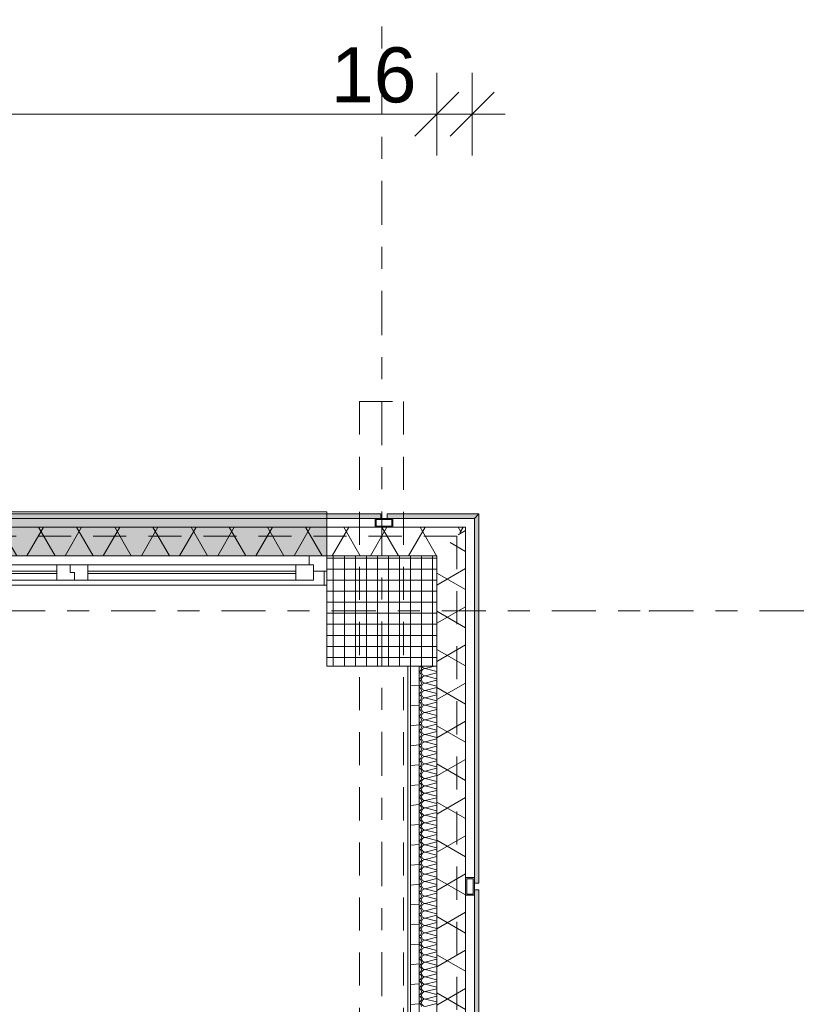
# Model space of a CAD drawing. Header units: metres. Extents: x -167 to 233, y -155 to 122.
# Tile 63 of 68: x 56.11 to 59.72, y 41.8 to 46.27. Entities that reach past the tile are written whole.
import ezdxf
from ezdxf.enums import TextEntityAlignment as Align

# ---------------------------------------------------------------- set-up
doc = ezdxf.new("R2010")
doc.units = ezdxf.units.M
doc.header["$MEASUREMENT"] = 0
for name, pattern in [('Achse', [0.4, 0.2, -0.1, 0, -0.1]), ('Raster', [0.4, 0.2, -0.1, 0, -0.1]), ('Strichlinie eng', [0.23, 0.15, -0.08]), ('Untersicht', [0.2, 0.15, -0.05])]:
    doc.linetypes.add(name, pattern=pattern)
for name, color, linetype in [('09 Schraffuren', 7, 'Continuous'), ('10 Stütze', 7, 'Continuous'), ('10 Wand außen', 7, 'Continuous'), ('20 Decke', 7, 'Continuous'), ('20 Träger', 7, 'Continuous'), ('50 Sanitäreinrichtung', 7, 'Continuous'), ('90 Achsraster', 7, 'Continuous'), ('94 Genehmigungsplanung Bemaßung', 7, 'Continuous')]:
    doc.layers.add(name, color=color, linetype=linetype)
doc.styles.add('ERSTELLTER_STIL_1', font='arial.ttf')
doc.styles.add('ERSTELLTER_STIL_2', font='arial.ttf')
doc.dimstyles.new('ERSTELLTER_STIL__1', dxfattribs={"dimtxt": 0.25, "dimasz": 0.19, "dimexe": 0.18, "dimexo": 0.1, "dimgap": 0, "dimtad": 1, "dimtih": 1, "dimtoh": 1, "dimzin": 0, "dimdsep": 46, "dimtxsty": 'ERSTELLTER_STIL_1', "dimblk": 'ARROWHEAD_6', "dimblk1": 'ARROWHEAD_6', "dimblk2": 'ARROWHEAD_6', "dimcen": 0.09, "dimclrd": 7, "dimclre": 7, "dimclrt": 7, "dimazin": 0, "dimtfac": 1, "dimtdec": 4, "dimtmove": 0, "dimatfit": 3, "dimfxl": 1, "dimtolj": 1, "dimtzin": 0, "dimarcsym": 0})
doc.dimstyles.new('ERSTELLTER_STIL__2', dxfattribs={"dimtxt": 0.25, "dimasz": 0.19, "dimexe": 0.18, "dimexo": 0.1, "dimgap": 0, "dimtad": 1, "dimzin": 0, "dimdsep": 46, "dimtxsty": 'ERSTELLTER_STIL_1', "dimblk": 'ARROWHEAD_6', "dimblk1": 'ARROWHEAD_6', "dimblk2": 'ARROWHEAD_6', "dimcen": 0.09, "dimclrd": 7, "dimclre": 7, "dimclrt": 7, "dimazin": 0, "dimtfac": 1, "dimtdec": 4, "dimtmove": 0, "dimatfit": 3, "dimfxl": 1, "dimtolj": 1, "dimtzin": 0, "dimarcsym": 0})
pattern_1 = [(60, (0, 0), (-0.1299038, 0.075), []), (120, (0, 0), (0.1299038, 0.075), [])]
pattern_2 = [(0, (27236.132094, 33357.27905), (0, 0.075), [0, -0.075])]

# ---------------------------------------------------------------- blocks, each defined once
blk = doc.blocks.new('Rechteck Raster Kassetten Fassade - ACB')
at = {"layer": '50 Sanitäreinrichtung', "linetype": 'Continuous', "lineweight": 0, "true_color": 0x9e9e9e}
for points in [[(18.0247, 0.19), (18.0247, 0.17), (19.9947, 0.17), (19.9947, 0.19)], [(20.0247, 0.19), (20.0247, 0.17), (20.42, 0.17), (20.44, 0.19)]]:
    blk.add_hatch(color=253, dxfattribs=at).paths.add_polyline_path(points)
h = blk.add_hatch(color=253, dxfattribs=at)
h.paths.add_polyline_path([(20.0497, 0.13), (20.0497, 0.17), (19.9697, 0.17), (19.9697, 0.13)])
h.paths.add_polyline_path([(19.9747, 0.165), (20.0447, 0.165), (20.0447, 0.135), (19.9747, 0.135)], flags=0)
at = {"layer": '50 Sanitäreinrichtung', "linetype": 'Continuous', "lineweight": 18}
h = blk.add_hatch(dxfattribs=at)
h.set_pattern_fill('Dämmung__weich_0001', color=8, style=0, pattern_type=2)
h.set_pattern_definition(pattern_1)
h.paths.add_polyline_path([(0, 0), (20.25, 0), (20.38, 0.13), (0, 0.13)])
at = {"layer": '50 Sanitäreinrichtung', "color": 251, "linetype": 'Continuous', "lineweight": 18, "true_color": 0x5f5f5f}
for p, q in [((19.75, 0.19), (15.25, 0.19)), ((19.9947, 0.19), (18.0247, 0.19)), ((19.9947, 0.19), (18.0247, 0.19)), ((19.75, 0), (19.75, 0.19)), ((19.9947, 0.17), (19.9947, 0.19)), ((19.9947, 0.17), (19.9947, 0.19)), ((20.44, 0.19), (20.0247, 0.19)), ((20.0247, 0.19), (20.0247, 0.17)), ((20.44, 0.19), (20.0247, 0.19)), ((20.0247, 0.19), (20.0247, 0.17)), ((20.42, 0.17), (20.44, 0.19)), ((20.42, 0.17), (20.44, 0.19)), ((18.0247, 0.17), (19.9947, 0.17)), ((18.0247, 0.17), (19.9947, 0.17)), ((20.0497, 0.17), (19.9697, 0.17)), ((19.9697, 0.17), (19.9697, 0.13)), ((20.0497, 0.17), (19.9697, 0.17)), ((19.9697, 0.17), (19.9697, 0.13)), ((19.9747, 0.165), (19.9747, 0.135)), ((20.0447, 0.165), (19.9747, 0.165)), ((19.9747, 0.165), (19.9747, 0.135)), ((20.0447, 0.165), (19.9747, 0.165)), ((20.0447, 0.135), (19.9747, 0.135)), ((20.0447, 0.135), (19.9747, 0.135)), ((20.0247, 0.17), (20.42, 0.17)), ((20.0247, 0.17), (20.42, 0.17)), ((20.0447, 0.165), (20.0447, 0.135)), ((20.0447, 0.165), (20.0447, 0.135)), ((20.0497, 0.17), (20.0497, 0.13)), ((20.0497, 0.17), (20.0497, 0.13)), ((20.38, 0.13), (0, 0.13)), ((20.0497, 0.13), (19.9697, 0.13)), ((20.0497, 0.13), (19.9697, 0.13)), ((0, 0), (20.25, 0)), ((15.25, 0), (19.75, 0))]:
    blk.add_line(p, q, dxfattribs=at)
at = {"layer": '50 Sanitäreinrichtung', "color": 251, "linetype": 'Strichlinie eng', "lineweight": 18, "true_color": 0x5f5f5f}
blk.add_line((20.34, 0.09), (0, 0.09), dxfattribs=at)
blk = doc.blocks.new('4-Flügelfenster 27_3')
at = {"layer": '10 Wand außen', "color": 7, "linetype": 'Continuous', "lineweight": 18}
for p, q in [((-2.25, 0.0625), (-2.2375, 0.0625)), ((-2.2375, 0), (-2.2375, 0.0625)), ((-2.25, 0), (-2.19, 0)), ((-2.25, -0.07), (-2.25, 0)), ((-2.25, -0.07), (-2.25, 0)), ((-2.19, -0.03), (-2.19, 0.04)), ((-2.19, 0.04), (-2.11, 0.04)), ((-2.19, 0), (-2.19, -0.03)), ((-2.11, 0.04), (-1.165, 0.04)), ((-2.11, 0.04), (-2.11, -0.03)), ((-2.11, 0.01), (-1.165, 0.01)), ((-1.165, -0.03), (-1.165, 0.04)), ((-1.165, 0.04), (-1.105, 0.04)), ((-1.105, 0.04), (-1.105, 0.005)), ((-1.105, 0.005), (-1.105, 0.04)), ((-1.105, 0.04), (-1.025, 0.04)), ((-1.105, 0.005), (-1.085, 0.005)), ((-1.085, 0.005), (-1.105, 0.005)), ((-1.085, 0.005), (-1.085, -0.03)), ((-1.085, -0.03), (-1.085, 0.005)), ((-1.025, 0.04), (-0.07, 0.04)), ((-1.025, 0.04), (-1.025, -0.03)), ((-1.025, 0.01), (-0.07, 0.01)), ((-2.19, -0.03), (-2.17, -0.03)), ((-2.11, -0.03), (-2.19, -0.03)), ((-2.17, -0.03), (-2.17, -0.07)), ((-1.165, 0), (-2.11, 0)), ((-1.165, -0.03), (-2.11, -0.03)), ((-1.085, -0.03), (-1.165, -0.03)), ((-1.025, -0.03), (-1.085, -0.03)), ((-0.07, 0), (-1.025, 0)), ((-0.07, -0.03), (-1.025, -0.03)), ((-2.17, -0.07), (-2.25, -0.07)), ((2.17, -0.07), (-2.17, -0.07))]:
    blk.add_line(p, q, dxfattribs=at)
at = {"layer": '10 Wand außen', "color": 7, "linetype": 'Continuous', "lineweight": 13}
for p, q in [((-2.2375, 0.0625), (2.2375, 0.0625)), ((-2.25, -0.07), (-2.25, -0.27)), ((-2.25, -0.27), (2.25, -0.27))]:
    blk.add_line(p, q, dxfattribs=at)
at = {"layer": '10 Wand außen', "color": 7, "linetype": 'Strichlinie eng', "lineweight": 13}
blk.add_line((-2.25, -0.07), (2.25, -0.07), dxfattribs=at)
blk = doc.blocks.new('*X46', base_point=(27236.1321, 33357.279))
at = {"layer": '10 Wand außen', "color": 8, "linetype": 'Continuous', "lineweight": 18}
for p, q in [((57.9913, 43.3397), (57.9488, 43.329)), ((58.0025, 43.3156), (57.9488, 43.329)), ((58.0025, 43.3091), (57.9488, 43.2957)), ((58.0025, 43.2823), (57.9488, 43.2957)), ((58.0025, 43.2758), (57.9488, 43.2624)), ((58.0025, 43.2489), (57.9488, 43.2624)), ((58.0025, 43.2425), (57.9488, 43.229)), ((58.0025, 43.2156), (57.9488, 43.229)), ((58.0025, 43.2091), (57.9488, 43.1957)), ((58.0025, 43.1823), (57.9488, 43.1957)), ((58.0025, 43.1758), (57.9488, 43.1624)), ((58.0025, 43.1489), (57.9488, 43.1624)), ((58.0025, 43.1425), (57.9488, 43.129)), ((58.0025, 43.1156), (57.9488, 43.129)), ((58.0025, 43.1091), (57.9488, 43.0957)), ((58.0025, 43.0823), (57.9488, 43.0957)), ((58.0025, 43.0758), (57.9488, 43.0624)), ((58.0025, 43.0489), (57.9488, 43.0624)), ((58.0025, 43.0425), (57.9488, 43.029)), ((58.0025, 43.0156), (57.9488, 43.029)), ((58.0025, 43.0091), (57.9488, 42.9957)), ((58.0025, 42.9823), (57.9488, 42.9957)), ((58.0025, 42.9758), (57.9488, 42.9624)), ((58.0025, 42.9489), (57.9488, 42.9624)), ((58.0025, 42.9425), (57.9488, 42.929)), ((58.0025, 42.9156), (57.9488, 42.929)), ((58.0025, 42.9091), (57.9488, 42.8957)), ((58.0025, 42.8823), (57.9488, 42.8957)), ((58.0025, 42.8758), (57.9488, 42.8624)), ((58.0025, 42.8489), (57.9488, 42.8624)), ((58.0025, 42.8425), (57.9488, 42.829)), ((58.0025, 42.8156), (57.9488, 42.829)), ((58.0025, 42.8091), (57.9488, 42.7957)), ((58.0025, 42.7823), (57.9488, 42.7957)), ((58.0025, 42.7758), (57.9488, 42.7624)), ((58.0025, 42.7489), (57.9488, 42.7624)), ((58.0025, 42.7425), (57.9488, 42.729)), ((58.0025, 42.7156), (57.9488, 42.729)), ((58.0025, 42.7091), (57.9488, 42.6957)), ((58.0025, 42.6823), (57.9488, 42.6957)), ((58.0025, 42.6758), (57.9488, 42.6624)), ((58.0025, 42.6489), (57.9488, 42.6624)), ((58.0025, 42.6425), (57.9488, 42.629)), ((58.0025, 42.6156), (57.9488, 42.629)), ((58.0025, 42.6091), (57.9488, 42.5957)), ((58.0025, 42.5823), (57.9488, 42.5957)), ((58.0025, 42.5758), (57.9488, 42.5624)), ((58.0025, 42.5489), (57.9488, 42.5624)), ((58.0025, 42.5425), (57.9488, 42.529)), ((58.0025, 42.5156), (57.9488, 42.529)), ((58.0025, 42.5091), (57.9488, 42.4957)), ((58.0025, 42.4823), (57.9488, 42.4957)), ((58.0025, 42.4758), (57.9488, 42.4624)), ((58.0025, 42.4489), (57.9488, 42.4624)), ((58.0025, 42.4425), (57.9488, 42.429)), ((58.0025, 42.4156), (57.9488, 42.429)), ((58.0025, 42.4091), (57.9488, 42.3957)), ((58.0025, 42.3823), (57.9488, 42.3957)), ((58.0025, 42.3758), (57.9488, 42.3624)), ((58.0025, 42.3489), (57.9488, 42.3624)), ((58.0025, 42.3425), (57.9488, 42.329)), ((58.0025, 42.3156), (57.9488, 42.329)), ((58.0025, 42.3091), (57.9488, 42.2957)), ((58.0025, 42.2823), (57.9488, 42.2957)), ((58.0025, 42.2758), (57.9488, 42.2624)), ((58.0025, 42.2489), (57.9488, 42.2624)), ((58.0025, 42.2425), (57.9488, 42.229)), ((58.0025, 42.2156), (57.9488, 42.229)), ((58.0025, 42.2091), (57.9488, 42.1957)), ((58.0025, 42.1823), (57.9488, 42.1957)), ((58.0025, 42.1758), (57.9488, 42.1624)), ((58.0025, 42.1489), (57.9488, 42.1624)), ((58.0025, 42.1425), (57.9488, 42.129)), ((58.0025, 42.1156), (57.9488, 42.129)), ((58.0025, 42.1091), (57.9488, 42.0957)), ((58.0025, 42.0823), (57.9488, 42.0957)), ((58.0025, 42.0758), (57.9488, 42.0624)), ((58.0025, 42.0489), (57.9488, 42.0624)), ((58.0025, 42.0425), (57.9488, 42.029)), ((58.0025, 42.0156), (57.9488, 42.029)), ((58.0025, 42.0091), (57.9488, 41.9957)), ((58.0025, 41.9823), (57.9488, 41.9957)), ((58.0025, 41.9758), (57.9488, 41.9624)), ((58.0025, 41.9489), (57.9488, 41.9624)), ((58.0025, 41.9425), (57.9488, 41.929)), ((58.0025, 41.9156), (57.9488, 41.929)), ((58.0025, 41.9091), (57.9488, 41.8957)), ((58.0025, 41.8823), (57.9488, 41.8957)), ((58.0025, 41.8758), (57.9488, 41.8624)), ((58.0025, 41.8489), (57.9488, 41.8624)), ((58.0025, 41.8425), (57.9488, 41.829)), ((58.0025, 41.8156), (57.9488, 41.829)), ((58.0025, 41.8091), (57.9488, 41.7957))]:
    blk.add_line(p, q, dxfattribs=at)
for centre, start, end in [((57.9154, 43.329), 0, 39.6151), ((57.9488, 43.3457), 201.246, 270), ((57.9154, 43.329), 295.0784, 0), ((57.9154, 43.2957), 0, 64.9216), ((57.9154, 43.2957), 295.0784, 0), ((57.9488, 43.3124), 90, 180), ((57.9488, 43.3124), 180, 270), ((57.9488, 43.279), 90, 180), ((57.9154, 43.2624), 0, 64.9216), ((57.9154, 43.2624), 295.0784, 0), ((57.9488, 43.279), 180, 270), ((57.9488, 43.2457), 90, 180), ((57.9488, 43.2457), 180, 270), ((57.9154, 43.229), 0, 64.9216), ((57.9154, 43.229), 295.0784, 0), ((57.9154, 43.1957), 0, 64.9216), ((57.9488, 43.2124), 90, 180), ((57.9488, 43.2124), 180, 270), ((57.9154, 43.1957), 295.0784, 0), ((57.9154, 43.1624), 0, 64.9216), ((57.9154, 43.1624), 295.0784, 0), ((57.9488, 43.179), 90, 180), ((57.9488, 43.179), 180, 270), ((57.9488, 43.1457), 90, 180), ((57.9154, 43.129), 0, 64.9216), ((57.9154, 43.129), 295.0784, 0), ((57.9154, 43.0957), 0, 64.9216), ((57.9488, 43.1457), 180, 270), ((57.9488, 43.1124), 90, 180), ((57.9488, 43.1124), 180, 270), ((57.9154, 43.0957), 295.0784, 0), ((57.9154, 43.0624), 0, 64.9216), ((57.9488, 43.079), 90, 180), ((57.9488, 43.079), 180, 270), ((57.9154, 43.0624), 295.0784, 0), ((57.9154, 43.029), 0, 64.9216), ((57.9154, 43.029), 295.0784, 0), ((57.9488, 43.0457), 90, 180), ((57.9488, 43.0457), 180, 270), ((57.9488, 43.0124), 90, 180), ((57.9154, 42.9957), 0, 64.9216), ((57.9154, 42.9957), 295.0784, 0), ((57.9154, 42.9624), 0, 64.9216), ((57.9488, 43.0124), 180, 270), ((57.9488, 42.979), 90, 180), ((57.9488, 42.979), 180, 270), ((57.9154, 42.9624), 295.0784, 0), ((57.9154, 42.929), 0, 64.9216), ((57.9488, 42.9457), 90, 180), ((57.9488, 42.9457), 180, 270), ((57.9154, 42.929), 295.0784, 0), ((57.9154, 42.8957), 0, 64.9216), ((57.9154, 42.8957), 295.0784, 0), ((57.9488, 42.9124), 90, 180), ((57.9488, 42.9124), 180, 270), ((57.9488, 42.879), 90, 180), ((57.9154, 42.8624), 0, 64.9216), ((57.9154, 42.8624), 295.0784, 0), ((57.9154, 42.829), 0, 64.9216), ((57.9488, 42.879), 180, 270), ((57.9488, 42.8457), 90, 180), ((57.9488, 42.8457), 180, 270), ((57.9154, 42.829), 295.0784, 0), ((57.9154, 42.7957), 0, 64.9216), ((57.9488, 42.8124), 90, 180), ((57.9488, 42.8124), 180, 270), ((57.9154, 42.7957), 295.0784, 0), ((57.9154, 42.7624), 0, 64.9216), ((57.9154, 42.7624), 295.0784, 0), ((57.9488, 42.779), 90, 180), ((57.9488, 42.779), 180, 270), ((57.9488, 42.7457), 90, 180), ((57.9154, 42.729), 0, 64.9216), ((57.9154, 42.729), 295.0784, 0), ((57.9154, 42.6957), 0, 64.9216), ((57.9488, 42.7457), 180, 270), ((57.9488, 42.7124), 90, 180), ((57.9488, 42.7124), 180, 270), ((57.9154, 42.6957), 295.0784, 0), ((57.9154, 42.6624), 0, 64.9216), ((57.9488, 42.679), 90, 180), ((57.9488, 42.679), 180, 270), ((57.9154, 42.6624), 295.0784, 0), ((57.9154, 42.629), 0, 64.9216), ((57.9154, 42.629), 295.0784, 0), ((57.9488, 42.6457), 90, 180), ((57.9488, 42.6457), 180, 270), ((57.9488, 42.6124), 90, 180), ((57.9154, 42.5957), 0, 64.9216), ((57.9154, 42.5957), 295.0784, 0), ((57.9154, 42.5624), 0, 64.9216), ((57.9488, 42.6124), 180, 270), ((57.9488, 42.579), 90, 180), ((57.9488, 42.579), 180, 270), ((57.9154, 42.5624), 295.0784, 0), ((57.9154, 42.529), 0, 64.9216), ((57.9488, 42.5457), 90, 180), ((57.9488, 42.5457), 180, 270), ((57.9154, 42.529), 295.0784, 0), ((57.9154, 42.4957), 0, 64.9216), ((57.9154, 42.4957), 295.0784, 0), ((57.9488, 42.5124), 90, 180), ((57.9488, 42.5124), 180, 270), ((57.9488, 42.479), 90, 180), ((57.9154, 42.4624), 0, 64.9216), ((57.9154, 42.4624), 295.0784, 0), ((57.9154, 42.429), 0, 64.9216), ((57.9488, 42.479), 180, 270), ((57.9488, 42.4457), 90, 180), ((57.9488, 42.4457), 180, 270), ((57.9154, 42.429), 295.0784, 0), ((57.9154, 42.3957), 0, 64.9216), ((57.9154, 42.3957), 295.0784, 0), ((57.9488, 42.4124), 90, 180), ((57.9488, 42.4124), 180, 270), ((57.9488, 42.379), 90, 180), ((57.9154, 42.3624), 0, 64.9216), ((57.9154, 42.3624), 295.0784, 0), ((57.9488, 42.379), 180, 270), ((57.9488, 42.3457), 90, 180), ((57.9154, 42.329), 0, 64.9216), ((57.9154, 42.329), 295.0784, 0), ((57.9154, 42.2957), 0, 64.9216), ((57.9488, 42.3457), 180, 270), ((57.9488, 42.3124), 90, 180), ((57.9488, 42.3124), 180, 270), ((57.9154, 42.2957), 295.0784, 0), ((57.9154, 42.2624), 0, 64.9216), ((57.9154, 42.2624), 295.0784, 0), ((57.9488, 42.279), 90, 180), ((57.9488, 42.279), 180, 270), ((57.9488, 42.2457), 90, 180), ((57.9154, 42.229), 0, 64.9216), ((57.9154, 42.229), 295.0784, 0), ((57.9488, 42.2457), 180, 270), ((57.9488, 42.2124), 90, 180), ((57.9154, 42.1957), 0, 64.9216), ((57.9154, 42.1957), 295.0784, 0), ((57.9154, 42.1624), 0, 64.9216), ((57.9488, 42.2124), 180, 270), ((57.9488, 42.179), 90, 180), ((57.9488, 42.179), 180, 270), ((57.9154, 42.1624), 295.0784, 0), ((57.9154, 42.129), 0, 64.9216), ((57.9154, 42.129), 295.0784, 0), ((57.9488, 42.1457), 90, 180), ((57.9488, 42.1457), 180, 270), ((57.9488, 42.1124), 90, 180), ((57.9154, 42.0957), 0, 64.9216), ((57.9154, 42.0957), 295.0784, 0), ((57.9488, 42.1124), 180, 270), ((57.9488, 42.079), 90, 180), ((57.9154, 42.0624), 0, 64.9216), ((57.9154, 42.0624), 295.0784, 0), ((57.9154, 42.029), 0, 64.9216), ((57.9488, 42.079), 180, 270), ((57.9488, 42.0457), 90, 180), ((57.9488, 42.0457), 180, 270), ((57.9154, 42.029), 295.0784, 0), ((57.9154, 41.9957), 0, 64.9216), ((57.9154, 41.9957), 295.0784, 0), ((57.9488, 42.0124), 90, 180), ((57.9488, 42.0124), 180, 270), ((57.9488, 41.979), 90, 180), ((57.9154, 41.9624), 0, 64.9216), ((57.9154, 41.9624), 295.0784, 0), ((57.9488, 41.979), 180, 270), ((57.9488, 41.9457), 90, 180), ((57.9154, 41.929), 0, 64.9216), ((57.9154, 41.929), 295.0784, 0), ((57.9154, 41.8957), 0, 64.9216), ((57.9488, 41.9457), 180, 270), ((57.9488, 41.9124), 90, 180), ((57.9488, 41.9124), 180, 270), ((57.9154, 41.8957), 295.0784, 0), ((57.9154, 41.8624), 0, 64.9216), ((57.9154, 41.8624), 295.0784, 0), ((57.9488, 41.879), 90, 180), ((57.9488, 41.879), 180, 270), ((57.9488, 41.8457), 90, 180), ((57.9154, 41.829), 0, 64.9216), ((57.9154, 41.829), 295.0784, 0), ((57.9488, 41.8457), 180, 270), ((57.9488, 41.8124), 90, 180), ((57.9154, 41.7957), 0, 64.9216), ((57.9488, 41.8124), 180, 270)]:
    blk.add_arc(centre, 0.0167, start, end, dxfattribs=at)
blk = doc.blocks.new('Standard-Rastermarker_138')
at = {"layer": '90 Achsraster', "color": 14, "linetype": 'Raster', "lineweight": 18, "true_color": 0xa80000}
blk.add_line((1, 0), (24.6809, 0), dxfattribs=at)
at = {"layer": '90 Achsraster', "color": 14, "lineweight": 18, "true_color": 0xa80000, "style": 'ERSTELLTER_STIL_2'}
for tag, p in [('AC_MarkerText_1_0', (-0.5686, -0.0686)), ('AC_MarkerText_1_1', (25.8123, -0.0686))]:
    blk.add_attdef(tag, text='', height=0.3, rotation=90, dxfattribs=at).set_placement(p, align=Align.TOP_CENTER)
blk = doc.blocks.new('Rechteck Raster Kassetten Fassade - ACB_3')
at = {"layer": '50 Sanitäreinrichtung', "linetype": 'Continuous', "lineweight": 0, "true_color": 0x9e9e9e}
for points in [[(12.015, 0.19), (12.015, 0.17), (13.985, 0.17), (13.985, 0.19)], [(14.015, 0.19), (14.015, 0.17), (15.67, 0.17), (15.69, 0.19)]]:
    blk.add_hatch(color=253, dxfattribs=at).paths.add_polyline_path(points)
h = blk.add_hatch(color=253, dxfattribs=at)
h.paths.add_polyline_path([(14.04, 0.13), (14.04, 0.17), (13.96, 0.17), (13.96, 0.13)])
h.paths.add_polyline_path([(13.965, 0.165), (14.035, 0.165), (14.035, 0.135), (13.965, 0.135)], flags=0)
at = {"layer": '50 Sanitäreinrichtung', "linetype": 'Continuous', "lineweight": 18}
h = blk.add_hatch(dxfattribs=at)
h.set_pattern_fill('Dämmung__weich_0001', color=8, style=0, pattern_type=2)
h.set_pattern_definition(pattern_1)
h.paths.add_polyline_path([(0, 0), (15.5, 0), (15.63, 0.13), (-0.13, 0.13)])
at = {"layer": '50 Sanitäreinrichtung', "color": 251, "linetype": 'Continuous', "lineweight": 18, "true_color": 0x5f5f5f}
for p, q in [((13.985, 0.19), (12.015, 0.19)), ((13.985, 0.19), (12.015, 0.19)), ((13.985, 0.17), (13.985, 0.19)), ((13.985, 0.17), (13.985, 0.19)), ((15.69, 0.19), (14.015, 0.19)), ((14.015, 0.19), (14.015, 0.17)), ((15.69, 0.19), (14.015, 0.19)), ((14.015, 0.19), (14.015, 0.17)), ((15.67, 0.17), (15.69, 0.19)), ((15.67, 0.17), (15.69, 0.19)), ((12.015, 0.17), (13.985, 0.17)), ((12.015, 0.17), (13.985, 0.17)), ((14.04, 0.17), (13.96, 0.17)), ((13.96, 0.17), (13.96, 0.13)), ((14.04, 0.17), (13.96, 0.17)), ((13.96, 0.17), (13.96, 0.13)), ((13.965, 0.165), (13.965, 0.135)), ((14.035, 0.165), (13.965, 0.165)), ((13.965, 0.165), (13.965, 0.135)), ((14.035, 0.165), (13.965, 0.165)), ((14.035, 0.135), (13.965, 0.135)), ((14.035, 0.135), (13.965, 0.135)), ((14.015, 0.17), (15.67, 0.17)), ((14.015, 0.17), (15.67, 0.17)), ((14.035, 0.165), (14.035, 0.135)), ((14.035, 0.165), (14.035, 0.135)), ((14.04, 0.17), (14.04, 0.13)), ((14.04, 0.17), (14.04, 0.13)), ((15.63, 0.13), (-0.13, 0.13)), ((14.04, 0.13), (13.96, 0.13)), ((14.04, 0.13), (13.96, 0.13)), ((0, 0), (15.5, 0))]:
    blk.add_line(p, q, dxfattribs=at)
at = {"layer": '50 Sanitäreinrichtung', "color": 251, "linetype": 'Strichlinie eng', "lineweight": 18, "true_color": 0x5f5f5f}
blk.add_line((15.59, 0.09), (-0.09, 0.09), dxfattribs=at)
blk = doc.blocks.new('Standard-Rastermarker_139')
at = {"layer": '90 Achsraster', "color": 14, "linetype": 'Raster', "lineweight": 18, "true_color": 0xa80000}
for p, q in [((1, 0), (45.4427, 0)), ((45.4427, 0), (46.4427, 0))]:
    blk.add_line(p, q, dxfattribs=at)
blk.add_point((45.4427, 0), dxfattribs=at)
blk.add_point((45.4427, 0), dxfattribs=at)
at = {"layer": '90 Achsraster', "color": 14, "lineweight": 18, "true_color": 0xa80000, "style": 'ERSTELLTER_STIL_2'}
for tag, p in [('AC_MarkerText_1_0', (-0.35, 0.15)), ('AC_MarkerText_1_1', (46.7927, 0.15))]:
    blk.add_attdef(tag, text='', height=0.3, dxfattribs=at).set_placement(p, align=Align.TOP_CENTER)
blk = doc.blocks.new('*D233', base_point=(27236.1321, 33357.279))
at = {"layer": '94 Genehmigungsplanung Bemaßung', "color": 7, "linetype": 'Continuous', "lineweight": 13}
for p, q in [((17.3411, 46.9622), (17.3411, 47.3372)), ((58.1625, 46.9622), (58.1625, 47.3372)), ((17.4411, 47.2497), (17.2411, 47.0497)), ((58.0625, 47.0497), (58.2625, 47.2497)), ((17.1911, 47.1497), (17.3411, 47.1497)), ((17.3411, 47.1497), (58.1625, 47.1497)), ((58.1625, 47.1497), (58.3125, 47.1497))]:
    blk.add_line(p, q, dxfattribs=at)
at = {"layer": '94 Genehmigungsplanung Bemaßung', "color": 7, "lineweight": 13, "insert": (37.3228, 47.1997), "char_height": 0.25, "attachment_point": 7, "style": 'ERSTELLTER_STIL_1'}
blk.add_mtext('\\A1;{\\pql;\\fArial|b0|i0|c0|p0;\\W1.000000;40,82}', dxfattribs=at)
blk = doc.blocks.new('ARROWHEAD_6')
at = {"color": 0, "linetype": 'Continuous', "lineweight": 0}
for p, q in [((-0.5, -0.5), (0.5, 0.5)), ((0, 0), (-1, 0))]:
    blk.add_line(p, q, dxfattribs=at)
blk = doc.blocks.new('*D243', base_point=(27236.1321, 33357.279))
at = {"layer": '94 Genehmigungsplanung Bemaßung', "color": 7, "linetype": 'Continuous', "lineweight": 13}
for p, q in [((57.7525, 46.3231), (57.7525, 46.6981)), ((58.1625, 46.3231), (58.1625, 46.6981)), ((57.8525, 46.6106), (57.6525, 46.4106)), ((58.0625, 46.4106), (58.2625, 46.6106)), ((57.7525, 46.5106), (58.1625, 46.5106)), ((58.1625, 46.5106), (58.3125, 46.5106))]:
    blk.add_line(p, q, dxfattribs=at)
blk = doc.blocks.new('*D248', base_point=(27236.1321, 33357.279))
at = {"layer": '94 Genehmigungsplanung Bemaßung', "color": 7, "linetype": 'Continuous', "lineweight": 13}
for p, q in [((62.3525, 43.9997), (62.3525, 44.1497)), ((62.4525, 43.8997), (62.2525, 44.0997)), ((62.54, 43.9997), (62.165, 43.9997)), ((62.3525, 38.5897), (62.3525, 43.9997)), ((62.2525, 38.6897), (62.4525, 38.4897)), ((62.54, 38.5897), (62.165, 38.5897))]:
    blk.add_line(p, q, dxfattribs=at)
at = {"layer": '94 Genehmigungsplanung Bemaßung', "color": 7, "lineweight": 13, "insert": (62.3025, 40.961), "char_height": 0.25, "attachment_point": 7, "rotation": 90, "style": 'ERSTELLTER_STIL_1'}
blk.add_mtext('\\A1;{\\pql;\\fArial|b0|i0|c0|p0;\\W1.000000;5,41}', dxfattribs=at)
blk = doc.blocks.new('*D249', base_point=(27236.1321, 33357.279))
at = {"layer": '94 Genehmigungsplanung Bemaßung', "color": 7, "linetype": 'Continuous', "lineweight": 13}
for p, q in [((54.7864, 43.7397), (54.5864, 43.9397)), ((54.8739, 43.8397), (54.4989, 43.8397)), ((54.6864, 28.1797), (54.6864, 43.8397)), ((54.5864, 28.2797), (54.7864, 28.0797)), ((54.8739, 28.1797), (54.4989, 28.1797)), ((54.6864, 28.0297), (54.6864, 28.1797))]:
    blk.add_line(p, q, dxfattribs=at)
at = {"layer": '94 Genehmigungsplanung Bemaßung', "color": 7, "lineweight": 13, "char_height": 0.25, "attachment_point": 7, "rotation": 90, "style": 'ERSTELLTER_STIL_1'}
for s, insert in [('\\A1;{\\pql;\\fArial|b0|i0|c0|p0;\\W1.000000;16}', (54.6364, 43.3583)), ('\\A1;{\\pql;\\fArial|b0|i0|c0|p0;\\W1.000000;15,66}', (54.6364, 35.39))]:
    blk.add_mtext(s, dxfattribs=dict(at, insert=insert))
blk = doc.blocks.new('*D250', base_point=(27236.1321, 33357.279))
at = {"layer": '94 Genehmigungsplanung Bemaßung', "color": 7, "linetype": 'Continuous', "lineweight": 13}
for p, q in [((54.6864, 43.9997), (54.6864, 44.1497)), ((54.5864, 44.0997), (54.7864, 43.8997)), ((54.8739, 43.9997), (54.4989, 43.9997)), ((54.6864, 43.8397), (54.6864, 43.9997)), ((54.7864, 43.7397), (54.5864, 43.9397)), ((54.8739, 43.8397), (54.4989, 43.8397))]:
    blk.add_line(p, q, dxfattribs=at)
blk = doc.blocks.new('*D251', base_point=(27236.1321, 33357.279))
at = {"layer": '94 Genehmigungsplanung Bemaßung', "color": 7, "linetype": 'Continuous', "lineweight": 13}
for p, q in [((63.0177, 43.9997), (63.0177, 44.1497)), ((63.1177, 43.8997), (62.9177, 44.0997)), ((63.2052, 43.9997), (62.8302, 43.9997)), ((63.0177, 28.1797), (63.0177, 43.9997)), ((62.9177, 28.2797), (63.1177, 28.0797)), ((63.2052, 28.1797), (62.8302, 28.1797)), ((63.0177, 28.0297), (63.0177, 28.1797))]:
    blk.add_line(p, q, dxfattribs=at)
at = {"layer": '94 Genehmigungsplanung Bemaßung', "color": 7, "lineweight": 13, "insert": (62.9677, 35.6607), "char_height": 0.25, "attachment_point": 7, "rotation": 90, "style": 'ERSTELLTER_STIL_1'}
blk.add_mtext('\\A1;{\\pql;\\fArial|b0|i0|c0|p0;\\W1.000000;15,82}', dxfattribs=at)
blk = doc.blocks.new('*D257', base_point=(27236.1321, 33357.279))
at = {"layer": '94 Genehmigungsplanung Bemaßung', "color": 7, "linetype": 'Continuous', "lineweight": 13}
for p, q in [((17.5011, 45.656), (17.5011, 46.031)), ((58.0025, 45.656), (58.0025, 46.031)), ((17.6011, 45.9435), (17.4011, 45.7435)), ((57.9025, 45.7435), (58.1025, 45.9435)), ((17.5011, 45.8435), (58.0025, 45.8435))]:
    blk.add_line(p, q, dxfattribs=at)
at = {"layer": '94 Genehmigungsplanung Bemaßung', "color": 7, "lineweight": 13, "char_height": 0.25, "attachment_point": 7, "style": 'ERSTELLTER_STIL_1'}
for s, insert in [('\\A1;{\\pql;\\fArial|b0|i0|c0|p0;\\W1.000000;40,50}', (37.1321, 45.8935)), ('\\A1;{\\pql;\\fArial|b0|i0|c0|p0;\\W1.000000;16}', (57.5211, 45.8935))]:
    blk.add_mtext(s, dxfattribs=dict(at, insert=insert))
blk = doc.blocks.new('*D258', base_point=(27236.1321, 33357.279))
at = {"layer": '94 Genehmigungsplanung Bemaßung', "color": 7, "linetype": 'Continuous', "lineweight": 13}
for p, q in [((58.0025, 45.656), (58.0025, 46.031)), ((58.1625, 45.656), (58.1625, 46.031)), ((57.9025, 45.7435), (58.1025, 45.9435)), ((58.2625, 45.9435), (58.0625, 45.7435)), ((58.0025, 45.8435), (58.1625, 45.8435)), ((58.1625, 45.8435), (58.3125, 45.8435))]:
    blk.add_line(p, q, dxfattribs=at)

msp = doc.modelspace()

# ---------------------------------------------------------------- hatches: boundary and pattern name
at = {"layer": '09 Schraffuren', "linetype": 'Continuous', "lineweight": 18}
msp.add_hatch(color=255, dxfattribs=at).paths.add_polyline_path([(53.0093, 44.0304), (57.5025, 44.0304), (57.5025, 43.8397), (53.0093, 43.8397)])
at = {"layer": '10 Stütze', "linetype": 'Continuous', "lineweight": 18}
h = msp.add_hatch(dxfattribs=at)
h.set_pattern_fill('Beton__Fertigteil_Träger_1D', color=8, style=0, pattern_type=2)
h.set_pattern_definition([(0, (27236.132094, 33357.27905), (0, 0.05), []), (90, (27236.132094, 33357.27905), (-0.05, 0), [])])
h.paths.add_polyline_path([(57.5025, 43.8397), (57.5025, 43.3397), (58.0025, 43.3397), (58.0025, 43.8397)])
at = {"layer": '10 Wand außen', "linetype": 'Continuous', "lineweight": 13, "true_color": 0x000100}
h = msp.add_hatch(dxfattribs=at)
h.set_pattern_fill('Gipskarton_0001', color=98, style=0, pattern_type=2)
h.set_pattern_definition(pattern_2)
h.paths.add_polyline_path([(57.49, 43.7072), (57.5025, 43.7072), (57.5025, 43.7197), (57.5025, 43.7697), (57.49, 43.7697)])
h = msp.add_hatch(dxfattribs=at)
h.set_pattern_fill('Gipskarton_0001', color=98, style=0, pattern_type=2)
h.set_pattern_definition(pattern_2)
h.paths.add_polyline_path([(57.87, 43.3397), (57.87, 38.8397), (57.8825, 38.8397), (57.8825, 43.3397)])
h = msp.add_hatch(dxfattribs=at)
h.set_pattern_fill('Holz__Vollholz__Längshol_AA', color=98, style=0, pattern_type=2)
h.set_pattern_definition([(5, (27236.13209, 33357.27905), (-0.00784401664, 0.08965752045), [])])
h.paths.add_polyline_path([(57.8825, 43.3397), (57.8825, 38.8397), (57.9225, 38.8397), (57.9225, 43.3397)])

# ---------------------------------------------------------------- linework, layer by layer
at = {"layer": '09 Schraffuren', "color": 7, "linetype": 'Continuous', "lineweight": 13, "flags": 128}
msp.add_lwpolyline([(53.0093, 44.0304), (57.5025, 44.0304), (57.5025, 43.8397), (53.0093, 43.8397)], close=True, dxfattribs=at)
at = {"layer": '10 Stütze', "color": 7, "linetype": 'Continuous', "lineweight": 13, "flags": 128}
msp.add_lwpolyline([(57.5025, 43.8397), (57.5025, 43.3397), (58.0025, 43.3397), (58.0025, 43.8397)], close=True, dxfattribs=at)
at = {"layer": '10 Wand außen', "color": 7, "linetype": 'Continuous', "lineweight": 18}
for p, q in [((57.5025, 43.8397), (57.5025, 43.7697)), ((57.49, 43.7697), (57.49, 43.7072)), ((57.5025, 43.7697), (57.49, 43.7697)), ((57.5025, 43.7197), (57.5025, 43.7697)), ((57.5025, 43.7072), (57.49, 43.7072)), ((57.8825, 43.3397), (57.8825, 38.8397)), ((57.9225, 43.3397), (57.9225, 38.8397))]:
    msp.add_line(p, q, dxfattribs=at)
at = {"layer": '10 Wand außen', "color": 7, "linetype": 'Continuous', "lineweight": 18, "flags": 128}
for points in [[(57.87, 43.3397), (57.87, 38.8397)], [(58.0025, 43.3397), (57.87, 43.3397)], [(58.0025, 38.8397), (58.0025, 43.3397)]]:
    msp.add_lwpolyline(points, dxfattribs=at)
at = {"layer": '20 Decke', "color": 7, "linetype": 'Continuous', "lineweight": 13, "flags": 128}
msp.add_lwpolyline([(38.1011, 43.8397), (38.1011, 28.3397), (38.2411, 28.3397), (42.5011, 28.3397), (42.5011, 28.8397), (43.0011, 28.8397), (43.0011, 28.3397), (47.5011, 28.3397), (47.5011, 28.8397), (48.0011, 28.8397), (48.0011, 28.4722), (52.5025, 28.4722), (52.5025, 28.8397), (53.0025, 28.8397), (53.0025, 28.3397), (57.5025, 28.3397), (57.5025, 28.8397), (58.0025, 28.8397), (58.0025, 43.8397), (47.5011, 43.8397), (43.0011, 43.8397), (43.0011, 43.3397), (42.5011, 43.3397), (42.5011, 43.8397)], close=True, dxfattribs=at)
at = {"layer": '20 Träger', "color": 7, "linetype": 'Untersicht', "lineweight": 18}
for p, q in [((57.6511, 44.5397), (57.8511, 44.5397)), ((57.6511, 27.6397), (57.6511, 44.5397)), ((57.8511, 27.6397), (57.8511, 44.5397))]:
    msp.add_line(p, q, dxfattribs=at)
at = {"layer": '20 Träger', "color": 7, "linetype": 'Achse', "lineweight": 13}
msp.add_line((57.6511, 43.8397), (57.8511, 43.8397), dxfattribs=at)

# ---------------------------------------------------------------- block references
at = {"layer": '10 Wand außen', "color": 7, "linetype": 'Continuous', "lineweight": 18, "rotation": 180}
msp.add_blockref('4-Flügelfenster 27_3', (55.2525, 43.7697), dxfattribs=at)
at = {"layer": '10 Wand außen', "color": 7, "lineweight": 35}
msp.add_blockref('*X46', (27236.1321, 33357.279), dxfattribs=at)
at = {"layer": '50 Sanitäreinrichtung', "color": 251, "linetype": 'Continuous', "lineweight": 18, "true_color": 0x5f5f5f}
msp.add_blockref('Rechteck Raster Kassetten Fassade - ACB', (37.7525, 43.8397), dxfattribs=at)
at = {"layer": '50 Sanitäreinrichtung', "color": 251, "linetype": 'Continuous', "lineweight": 18, "true_color": 0x5f5f5f, "xscale": -1, "rotation": 270}
msp.add_blockref('Rechteck Raster Kassetten Fassade - ACB_3', (58.0025, 28.3397), dxfattribs=at)
at = {"layer": '90 Achsraster', "color": 7, "linetype": 'Continuous', "lineweight": 18, "rotation": 270}
msp.add_blockref('Standard-Rastermarker_138', (57.7525, 47.5416), dxfattribs=at)
at = {"layer": '90 Achsraster', "color": 7, "linetype": 'Continuous', "lineweight": 18}
msp.add_blockref('Standard-Rastermarker_139', (13.5244, 43.5897), dxfattribs=at)

# ---------------------------------------------------------------- dimensions: what is measured, and where the dimension line sits
at = {"layer": '94 Genehmigungsplanung Bemaßung', "color": 7, "linetype": 'Continuous', "lineweight": 13}
for base, p1, p2, picture, middle in [((58.1625, 46.5106), (57.7525, 47.8916), (58.1625, 43.9997), '*D243', (57.4614, 46.6856)), ((58.1625, 47.1497), (17.3411, 43.9997), (58.1625, 43.9997), '*D233', (37.7416, 47.3247)), ((58.0025, 45.8435), (17.5011, 43.8397), (58.0025, 43.8397), '*D257', (37.5509, 46.0185)), ((58.1625, 45.8435), (58.0025, 43.8397), (58.1625, 42.6935), '*D258', (57.7114, 46.0185))]:
    dim = msp.add_linear_dim(base=base, p1=p1, p2=p2, dimstyle='ERSTELLTER_STIL__1', dxfattribs=at)
    dim.commit()
    dim.dimension.update_dxf_attribs({"geometry": picture, "text_midpoint": middle, "dimtype": 160})
for base, p1, p2, picture, middle in [((54.6864, 43.9997), (57.5025, 43.8397), (58.1625, 43.9997), '*D250', (54.5114, 43.5486)), ((63.0177, 43.9997), (57.7672, 28.1797), (57.7672, 43.9997), '*D251', (62.8427, 36.0795)), ((62.3525, 43.9997), (59.9671, 38.5897), (58.1625, 43.9997), '*D248', (62.1775, 41.2847)), ((54.6864, 43.8397), (58.1625, 28.1797), (57.5025, 43.8397), '*D249', (54.5114, 35.8088))]:
    dim = msp.add_linear_dim(base=base, p1=p1, p2=p2, angle=90, dimstyle='ERSTELLTER_STIL__2', dxfattribs=at)
    dim.commit()
    dim.dimension.update_dxf_attribs({"geometry": picture, "text_midpoint": middle, "dimtype": 160, "text_rotation": 90})

doc.saveas('drawing.dxf')
